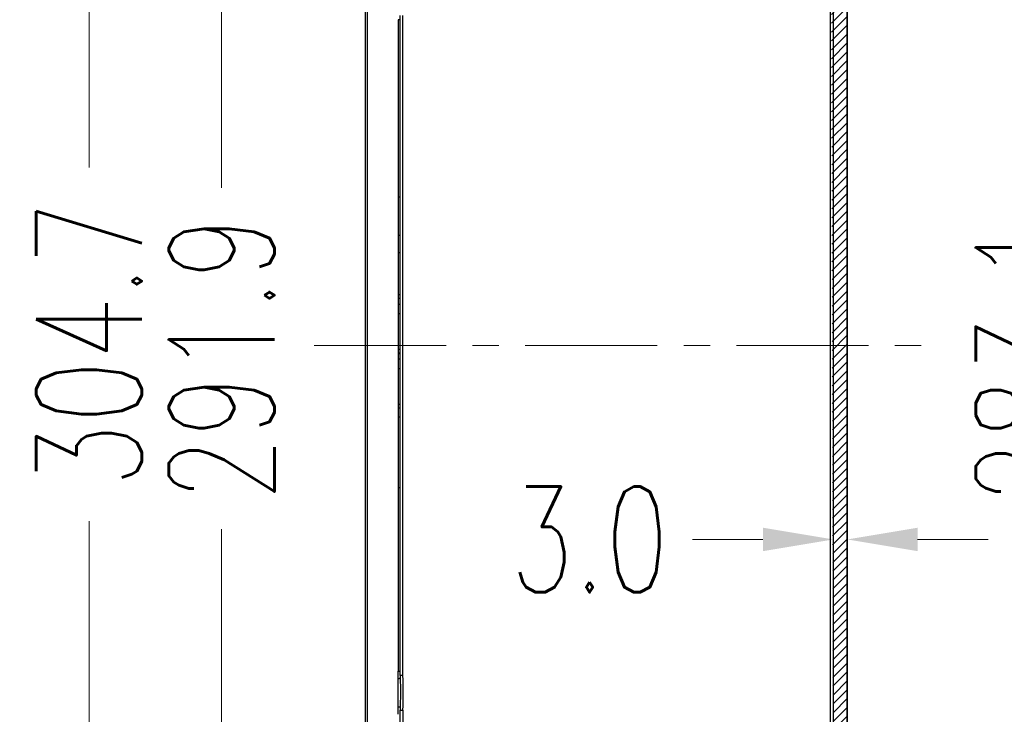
# Model space of a CAD drawing. Header units: inches. Extents: x 3951 to 6642, y -813 to 1217.
# Tile 12 of 33: x 4892 to 5105, y 454 to 604. Entities that reach past the tile are written whole.
import ezdxf

# ---------------------------------------------------------------- set-up
doc = ezdxf.new("R2010")
doc.units = ezdxf.units.IN
doc.header["$LTSCALE"] = 7.600000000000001
doc.header["$MEASUREMENT"] = 0
doc.header["$PDMODE"] = 3
doc.header["$PDSIZE"] = 0.3125
doc.linetypes.add('CENTER', pattern=[2, 1.25, -0.25, 0.25, -0.25])
doc.layers.get('0').update_dxf_attribs({"linetype": 'CONTINUOUS'})
doc.layers.get('Defpoints').update_dxf_attribs({"linetype": 'CONTINUOUS'})
doc.layers.add('5标注', color=1, linetype='CONTINUOUS')
doc.layers.add('center', color=1, linetype='CENTER', lineweight=5)
doc.styles.add('TXT', font='txt.shx', dxfattribs={"width": 0.7, "bigfont": 'INTECAD.SHX'})
doc.dimstyles.new('标准样式', dxfattribs={"dimscale": 7.600000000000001, "dimtxt": 3, "dimasz": 2, "dimexe": 1, "dimexo": 0, "dimgap": 1, "dimtad": 0, "dimdec": 1, "dimzin": 1, "dimdsep": 46, "dimtxsty": 'TXT', "dimcen": 0.09, "dimclrd": 5, "dimclre": 252, "dimadec": 1, "dimazin": 0, "dimtfac": 1, "dimtdec": 1, "dimtofl": 0, "dimtmove": 0, "dimatfit": 3, "dimfxl": 0, "dimtzin": 0, "dimlwd": 13, "dimlwe": 13, "dimarcsym": 0})

# ---------------------------------------------------------------- blocks, each defined once
blk = doc.blocks.new('*D62')
at = {"layer": '5标注', "color": 252, "lineweight": 13}
for p, q in [((4970.905208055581, 682.5589544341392), (5148.887368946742, 682.5589544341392)), ((4970.905208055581, 384.7166337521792), (5148.887368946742, 384.7166337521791))]:
    blk.add_line(p, q, dxfattribs=at)
at = {"layer": '5标注', "color": 5, "lineweight": 13}
for p, q in [((5141.287368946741, 667.3589544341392), (5141.287368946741, 573.157794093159)), ((5141.287368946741, 399.9166337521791), (5141.287368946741, 494.1177940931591))]:
    blk.add_line(p, q, dxfattribs=at)
at = {"layer": '5标注', "color": 5}
for points in [[(5138.754035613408, 667.3589544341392), (5143.820702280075, 667.3589544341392), (5141.287368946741, 682.5589544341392)], [(5138.754035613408, 399.9166337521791), (5143.820702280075, 399.9166337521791), (5141.287368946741, 384.7166337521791)]]:
    blk.add_solid(points, dxfattribs=at)
at = {"layer": 'Defpoints', "color": 0}
for p in [(4970.905208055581, 682.5589544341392), (4970.905208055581, 384.7166337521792), (5141.287368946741, 384.7166337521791)]:
    blk.add_point(p, dxfattribs=at)
at = {"layer": '5标注', "color": 0, "insert": (5141.287368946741, 533.6377940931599), "char_height": 22.8, "attachment_point": 5, "rotation": 90, "style": 'TXT'}
blk.add_mtext('297.8', dxfattribs=at)
blk = doc.blocks.new('*D59')
at = {"layer": '5标注', "color": 252, "lineweight": 13}
for p, q in [((4966.780208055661, 679.5763339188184), (4928.137311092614, 679.5763339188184)), ((4966.780208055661, 387.6991811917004), (4928.137311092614, 387.6991811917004))]:
    blk.add_line(p, q, dxfattribs=at)
at = {"layer": '5标注', "color": 5, "lineweight": 13}
for p, q in [((4935.737311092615, 664.3763339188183), (4935.737311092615, 567.6755724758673)), ((4935.737311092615, 402.8991811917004), (4935.737311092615, 493.9555724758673))]:
    blk.add_line(p, q, dxfattribs=at)
at = {"layer": '5标注', "color": 5}
for points in [[(4933.203977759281, 664.3763339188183), (4938.270644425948, 664.3763339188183), (4935.737311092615, 679.5763339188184)], [(4933.203977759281, 402.8991811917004), (4938.270644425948, 402.8991811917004), (4935.737311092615, 387.6991811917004)]]:
    blk.add_solid(points, dxfattribs=at)
at = {"layer": 'Defpoints', "color": 0}
for p in [(4966.780208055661, 679.5763339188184), (4935.737311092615, 387.6991811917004), (4966.780208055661, 387.6991811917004)]:
    blk.add_point(p, dxfattribs=at)
at = {"layer": '5标注', "color": 0, "insert": (4935.737311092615, 530.8155724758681), "char_height": 22.8, "attachment_point": 5, "rotation": 90, "style": 'TXT'}
blk.add_mtext('291.9', dxfattribs=at)
blk = doc.blocks.new('*D58')
at = {"layer": '5标注', "color": 252, "lineweight": 13}
for p, q in [((4966.780208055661, 685.9892796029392), (4899.50714603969, 685.9892796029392)), ((4966.780208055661, 381.2862355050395), (4899.50714603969, 381.2862355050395))]:
    blk.add_line(p, q, dxfattribs=at)
at = {"layer": '5标注', "color": 5, "lineweight": 13}
for p, q in [((4907.107146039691, 670.7892796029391), (4907.107146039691, 572.069573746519)), ((4907.107146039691, 396.4862355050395), (4907.107146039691, 495.689573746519))]:
    blk.add_line(p, q, dxfattribs=at)
at = {"layer": '5标注', "color": 5}
for points in [[(4904.573812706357, 670.7892796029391), (4909.640479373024, 670.7892796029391), (4907.107146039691, 685.9892796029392)], [(4904.573812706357, 396.4862355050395), (4909.640479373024, 396.4862355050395), (4907.107146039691, 381.2862355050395)]]:
    blk.add_solid(points, dxfattribs=at)
at = {"layer": 'Defpoints', "color": 0}
for p in [(4907.107146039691, 685.9892796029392), (4966.780208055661, 685.9892796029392), (4966.780208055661, 381.2862355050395)]:
    blk.add_point(p, dxfattribs=at)
at = {"layer": '5标注', "color": 0, "insert": (4907.107146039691, 533.8795737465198), "char_height": 22.8, "attachment_point": 5, "rotation": 90, "style": 'TXT'}
blk.add_mtext('304.7', dxfattribs=at)
blk = doc.blocks.new('*D57')
at = {"layer": '5标注', "color": 252, "lineweight": 13}
for p, q in [((5070.780208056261, 675.1901227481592), (5117.517139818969, 675.1901227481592)), ((5070.780208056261, 392.0853923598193), (5117.517139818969, 392.0853923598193))]:
    blk.add_line(p, q, dxfattribs=at)
at = {"layer": '5标注', "color": 5, "lineweight": 13}
for p, q in [((5109.917139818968, 659.9901227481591), (5109.917139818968, 567.0122068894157)), ((5109.917139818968, 407.2853923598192), (5109.917139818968, 493.2922068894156))]:
    blk.add_line(p, q, dxfattribs=at)
at = {"layer": '5标注', "color": 5}
for points in [[(5107.383806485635, 659.9901227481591), (5112.450473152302, 659.9901227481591), (5109.917139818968, 675.1901227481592)], [(5107.383806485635, 407.2853923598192), (5112.450473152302, 407.2853923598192), (5109.917139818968, 392.0853923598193)]]:
    blk.add_solid(points, dxfattribs=at)
at = {"layer": 'Defpoints', "color": 0}
for p in [(5070.780208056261, 675.1901227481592), (5070.780208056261, 392.0853923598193), (5109.917139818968, 392.0853923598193)]:
    blk.add_point(p, dxfattribs=at)
at = {"layer": '5标注', "color": 0, "insert": (5109.917139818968, 530.1522068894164), "char_height": 22.8, "attachment_point": 5, "rotation": 90, "style": 'TXT'}
blk.add_mtext('283.1', dxfattribs=at)
blk = doc.blocks.new('*D38')
at = {"layer": '5标注', "color": 252, "lineweight": 13}
for p, q in [((5067.780208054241, 469.1390470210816), (5067.780208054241, 499.3535982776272)), ((5070.780208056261, 469.1390470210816), (5070.780208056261, 499.3535982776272))]:
    blk.add_line(p, q, dxfattribs=at)
at = {"layer": '5标注', "color": 5, "lineweight": 13}
for p, q in [((5052.580208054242, 491.7535982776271), (5037.380208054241, 491.7535982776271)), ((5085.980208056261, 491.7535982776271), (5101.180208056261, 491.7535982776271))]:
    blk.add_line(p, q, dxfattribs=at)
at = {"layer": '5标注', "color": 5}
for points in [[(5052.580208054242, 494.2869316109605), (5052.580208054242, 489.2202649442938), (5067.780208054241, 491.7535982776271)], [(5085.980208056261, 494.2869316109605), (5085.980208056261, 489.2202649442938), (5070.780208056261, 491.7535982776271)]]:
    blk.add_solid(points, dxfattribs=at)
at = {"layer": 'Defpoints', "color": 0}
for p in [(5070.780208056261, 491.7535982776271), (5067.780208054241, 469.1390470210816), (5070.780208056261, 469.1390470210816)]:
    blk.add_point(p, dxfattribs=at)
at = {"layer": '5标注', "color": 0, "insert": (5015.150208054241, 491.7535982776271), "char_height": 22.8, "attachment_point": 5, "style": 'TXT'}
blk.add_mtext('3.0', dxfattribs=at)

msp = doc.modelspace()

# ---------------------------------------------------------------- hatches: boundary and pattern name
h = msp.add_hatch()
h.set_pattern_fill('B', color=2, scale=10.28184589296, angle=45, style=0, pattern_type=0)
h.set_pattern_definition([(45, (4425.239163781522, 366.6944490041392), (-0.9566267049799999, 0.9566267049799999), [])])
edge = h.paths.add_edge_path()
edge.add_line((4967.762755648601, 679.5591834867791), (5025.297660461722, 678.5549079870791))
edge.add_spline(control_points=[(4967.762755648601, 679.5591834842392), (4967.185131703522, 679.5692659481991), (4966.780208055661, 679.9813192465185), (4966.780208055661, 680.5590311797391)], knot_values=[0, 0, 0, 0, 1, 1, 1, 1], weights=[1, 0.8088336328, 0.8088336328, 1], degree=3, periodic=0)
edge.add_line((4966.780208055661, 680.5590311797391), (4966.780208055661, 685.9892796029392))
edge.add_line((4969.780208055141, 689.0421017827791), (4966.780208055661, 685.9892796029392))
edge.add_line((4970.905208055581, 689.0421017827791), (4969.780208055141, 689.0421017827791))
edge.add_spline(control_points=[(4970.905208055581, 689.0421017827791), (4971.05165466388, 689.0421017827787), (4971.155208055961, 688.9385483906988), (4971.155208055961, 688.7921017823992)], knot_values=[0, 0, 0, 0, 1, 1, 1, 1], weights=[1, 0.8047378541, 0.8047378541, 1], degree=3, periodic=0)
edge.add_line((4971.155208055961, 688.5421017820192), (4971.155208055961, 688.7921017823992))
edge.add_spline(control_points=[(4971.155208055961, 688.5421017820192), (4971.155208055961, 688.3956551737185), (4971.05165466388, 688.2921017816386), (4970.905208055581, 688.2921017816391)], knot_values=[0, 0, 0, 0, 1, 1, 1, 1], weights=[1, 0.8047378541, 0.8047378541, 1], degree=3, periodic=0)
edge.add_line((4970.905208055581, 688.2921017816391), (4970.780208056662, 688.2921017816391))
edge.add_line((4970.780208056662, 685.7388474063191), (4970.780208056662, 688.2921017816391))
edge.add_spline(control_points=[(4970.771736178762, 682.5588795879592), (4969.83765673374, 682.5579818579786), (4969.177725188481, 683.219038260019), (4969.180213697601, 684.1531148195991), (4969.182702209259, 685.0871913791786), (4969.846146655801, 685.7447221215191), (4970.780208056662, 685.7388474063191)], knot_values=[0, 0, 0, 0, 1, 1, 1, 2, 2, 2, 2], weights=[1, 0.8038826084, 0.8038826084, 1, 0.8038826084, 0.8038826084, 1], degree=3, periodic=0)
edge.add_line((5028.297660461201, 681.5549079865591), (4970.780064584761, 682.558881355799))
edge.add_spline(control_points=[(5029.280208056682, 680.5550602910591), (5029.280208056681, 681.1327722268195), (5028.875284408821, 681.5448255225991), (5028.297660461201, 681.5549079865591)], knot_values=[0, 0, 0, 0, 1, 1, 1, 1], weights=[1, 0.8088336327, 0.8088336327, 1], degree=3, periodic=0)
edge.add_line((5029.280208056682, 680.5550602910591), (5029.280208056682, 677.8791768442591))
edge.add_spline(control_points=[(5029.280208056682, 677.8799019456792), (5029.280208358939, 676.7244783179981), (5030.09005559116, 675.9003720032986), (5031.245303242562, 675.8802070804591)], knot_values=[0, 0, 0, 0, 1, 1, 1, 1], weights=[1, 0.808833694, 0.808833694, 1], degree=3, periodic=0)
edge.add_line((5070.780208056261, 675.1901227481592), (5031.245303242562, 675.8802070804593))
edge.add_line((5070.780208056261, 675.1901227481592), (5070.780208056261, 672.1901227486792))
edge.add_line((5026.280208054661, 672.9668731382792), (5070.780208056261, 672.1901227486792))
edge.add_line((5026.280208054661, 677.5550602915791), (5026.280208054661, 672.9668731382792))
edge.add_spline(control_points=[(5026.280208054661, 677.5550602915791), (5026.280208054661, 678.1327722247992), (5025.875284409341, 678.544825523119), (5025.297660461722, 678.5549079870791)], knot_values=[0, 0, 0, 0, 1, 1, 1, 1], weights=[1, 0.8088336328, 0.8088336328, 1], degree=3, periodic=0)
edge = h.paths.add_edge_path()
edge.add_line((5067.780208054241, 635.7723604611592), (5067.780208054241, 431.5031546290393))
edge.add_spline(control_points=[(5067.280207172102, 636.6371631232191), (5067.597195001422, 636.4541505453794), (5067.780208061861, 636.1371629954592), (5067.780208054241, 635.7711371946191)], knot_values=[0, 0, 0, 0, 1, 1, 1, 1], weights=[1, 0.9106834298, 0.9106834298, 1], degree=3, periodic=0)
edge.add_line((5026.280208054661, 660.3085236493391), (5067.280207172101, 636.6371631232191))
edge.add_line((5026.280208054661, 663.3086419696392), (5026.280208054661, 660.3085236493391))
edge.add_line((5026.280208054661, 663.3086419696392), (5070.780208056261, 664.0853923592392))
edge.add_line((5070.780208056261, 664.0853923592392), (5070.780208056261, 660.6110988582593))
edge.add_spline(control_points=[(5036.251645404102, 660.2803409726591), (5040.185646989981, 660.3219221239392), (5047.988716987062, 660.3956011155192), (5059.498147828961, 660.5049820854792), (5067.041188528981, 660.5756254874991), (5070.780208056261, 660.6110988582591)], knot_values=[0, 0, 0, 0, 0.3333333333, 0.6666666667, 1, 1, 1, 1], degree=3, periodic=0)
edge.add_spline(control_points=[(5035.611200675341, 658.436828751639), (5035.474480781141, 658.5161112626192), (5035.267593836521, 658.7107605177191), (5035.159013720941, 659.1034099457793), (5035.184839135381, 659.5166591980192), (5035.365790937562, 659.9156259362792), (5035.751314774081, 660.2026022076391), (5036.067389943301, 660.2791639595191), (5036.246937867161, 660.2820361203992)], knot_values=[0, 0, 0, 0, 0.1666666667, 0.3333333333, 0.5, 0.6666666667, 0.8333333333, 1, 1, 1, 1], degree=3, periodic=0)
edge.add_spline(control_points=[(5035.610696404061, 658.4370718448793), (5038.151725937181, 656.9622333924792), (5043.430511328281, 653.9048216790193), (5051.945805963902, 648.9800767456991), (5061.021208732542, 643.7350595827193), (5067.463013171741, 640.0134220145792), (5070.780208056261, 638.0971778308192)], knot_values=[0, 0, 0, 0, 0.25, 0.5, 0.75, 1, 1, 1, 1], degree=3, periodic=0)
edge.add_line((5070.780208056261, 638.0971778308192), (5070.780208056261, 429.1783372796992))
edge.add_spline(control_points=[(5070.780208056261, 429.1783372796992), (5066.403957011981, 426.6503080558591), (5057.963887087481, 421.7740923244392), (5046.238750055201, 414.9958961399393), (5039.052860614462, 410.8362990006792), (5035.618760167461, 408.8431235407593)], knot_values=[0, 0, 0, 0, 0.3333333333, 0.6666666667, 1, 1, 1, 1], degree=3, periodic=0)
edge.add_spline(control_points=[(5036.112959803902, 406.9762447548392), (5035.965544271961, 406.9784498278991), (5035.701133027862, 407.0472937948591), (5035.351193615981, 407.2643442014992), (5035.174186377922, 407.6202694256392), (5035.109008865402, 407.9455936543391), (5035.152765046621, 408.2998736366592), (5035.316996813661, 408.6086814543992), (5035.502799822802, 408.7753128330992), (5035.619419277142, 408.8423342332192)], knot_values=[0, 0, 0, 0, 0.1428571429, 0.2857142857, 0.4285714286, 0.5714285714, 0.7142857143, 0.8571428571, 1, 1, 1, 1], degree=3, periodic=0)
edge.add_line((5070.780208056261, 406.6786849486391), (5036.117417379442, 406.9813774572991))
edge.add_line((5070.780208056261, 406.6786849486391), (5070.780208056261, 403.1901227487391))
edge.add_line((5026.280208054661, 403.9668731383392), (5070.780208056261, 403.1901227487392))
edge.add_line((5026.280208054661, 406.9669914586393), (5026.280208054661, 403.9668731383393))
edge.add_line((5026.280208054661, 406.9669914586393), (5067.280207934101, 430.6383524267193))
edge.add_spline(control_points=[(5067.280207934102, 430.6383524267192), (5067.597195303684, 430.8213651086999), (5067.780208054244, 431.13835244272), (5067.780208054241, 431.5043779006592)], knot_values=[0, 0, 0, 0, 1, 1, 1, 1], weights=[1, 0.9106835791, 0.9106835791, 1], degree=3, periodic=0)
edge = h.paths.add_edge_path()
edge.add_line((5025.297660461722, 388.7206071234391), (4967.762755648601, 387.7163316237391))
edge.add_spline(control_points=[(5026.280208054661, 389.7204548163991), (5026.280208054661, 389.1427428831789), (5025.875284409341, 388.7306895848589), (5025.297660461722, 388.7206071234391)], knot_values=[0, 0, 0, 0, 1, 1, 1, 1], weights=[1, 0.8088336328, 0.8088336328, 1], degree=3, periodic=0)
edge.add_line((5026.280208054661, 394.3086419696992), (5026.280208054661, 389.7204548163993))
edge.add_line((5026.280208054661, 394.3086419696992), (5070.780208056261, 395.0853923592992))
edge.add_line((5070.780208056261, 395.0853923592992), (5070.780208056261, 392.0853923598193))
edge.add_line((5070.780208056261, 392.0853923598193), (5031.245303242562, 391.3953080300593))
edge.add_spline(control_points=[(5029.280208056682, 389.3956131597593), (5029.2802083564, 390.5510367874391), (5030.090055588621, 391.3751431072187), (5031.245303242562, 391.3953080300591)], knot_values=[0, 0, 0, 0, 1, 1, 1, 1], weights=[1, 0.8088336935, 0.8088336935, 1], degree=3, periodic=0)
edge.add_line((5029.280208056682, 389.3963382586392), (5029.280208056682, 386.7204548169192))
edge.add_spline(control_points=[(5028.297660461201, 385.7206071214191), (5028.875284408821, 385.7306895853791), (5029.280208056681, 386.1427428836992), (5029.280208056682, 386.7204548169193)], knot_values=[0, 0, 0, 0, 1, 1, 1, 1], weights=[1, 0.8088336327, 0.8088336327, 1], degree=3, periodic=0)
edge.add_line((4970.780064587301, 384.7166337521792), (5028.297660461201, 385.7206071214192))
edge.add_spline(control_points=[(4970.780208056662, 381.5366677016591), (4969.846146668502, 381.5307929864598), (4969.182702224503, 382.1883237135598), (4969.180213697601, 383.1224002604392), (4969.177725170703, 384.0564768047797), (4969.837656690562, 384.7175332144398), (4970.771736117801, 384.7166355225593)], knot_values=[0, 0, 0, 0, 1, 1, 1, 2, 2, 2, 2], weights=[1, 0.8038826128, 0.8038826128, 1, 0.8038826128, 0.8038826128, 1], degree=3, periodic=0)
edge.add_line((4970.780208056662, 378.9834133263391), (4970.780208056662, 381.5366677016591))
edge.add_line((4970.905208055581, 378.9834133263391), (4970.780208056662, 378.9834133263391))
edge.add_spline(control_points=[(4970.905208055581, 378.9834133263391), (4971.05165466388, 378.9834133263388), (4971.155208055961, 378.8798599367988), (4971.155208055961, 378.7334133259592)], knot_values=[0, 0, 0, 0, 1, 1, 1, 1], weights=[1, 0.8047378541, 0.8047378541, 1], degree=3, periodic=0)
edge.add_line((4971.155208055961, 378.4834133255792), (4971.155208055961, 378.7334133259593))
edge.add_spline(control_points=[(4971.155208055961, 378.4834133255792), (4971.155208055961, 378.3369667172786), (4971.05165466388, 378.2334133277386), (4970.905208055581, 378.2334133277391)], knot_values=[0, 0, 0, 0, 1, 1, 1, 1], weights=[1, 0.8047378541, 0.8047378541, 1], degree=3, periodic=0)
edge.add_line((4970.905208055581, 378.2334133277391), (4969.780208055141, 378.2334133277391))
edge.add_line((4966.780208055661, 381.2862355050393), (4969.780208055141, 378.2334133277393))
edge.add_line((4966.780208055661, 381.2862355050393), (4966.780208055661, 386.7164839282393))
edge.add_spline(control_points=[(4966.780208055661, 386.7164839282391), (4966.780208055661, 387.2941958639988), (4967.185131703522, 387.7062491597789), (4967.762755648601, 387.7163316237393)], knot_values=[0, 0, 0, 0, 1, 1, 1, 1], weights=[1, 0.8088336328, 0.8088336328, 1], degree=3, periodic=0)

# ---------------------------------------------------------------- linework, layer by layer
at = {"color": 7, "linetype": 'Continuous'}
for p, q in [((4966.780208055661, 387.2507508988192), (4966.780208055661, 679.7231199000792)), ((4967.231343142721, 388.6974943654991), (4967.231343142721, 679.5591834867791)), ((5070.780208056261, 392.0853923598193), (5070.780208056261, 675.1901227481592)), ((5070.780208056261, 638.0971778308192), (5070.780208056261, 429.1783372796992)), ((5067.780208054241, 635.7723604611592), (5067.780208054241, 431.5031546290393)), ((5067.780208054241, 635.7723604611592), (5067.780208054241, 431.5031546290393)), ((5067.175761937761, 446.9266999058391), (5067.175761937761, 620.3488152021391)), ((4973.833978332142, 603.9925129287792), (4973.833311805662, 565.7532083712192)), ((4974.280208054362, 603.9923095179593), (4973.833968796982, 603.9925129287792)), ((4974.280208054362, 462.3828150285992), (4974.280208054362, 604.8927004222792)), ((4974.884654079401, 462.3828135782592), (4974.884654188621, 604.892701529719)), ((4973.880208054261, 565.753207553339), (4974.280208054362, 565.7566983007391)), ((4973.880208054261, 565.753207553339), (4973.880215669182, 503.0027711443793)), ((4974.280208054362, 557.4217260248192), (4973.880208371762, 557.4197106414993)), ((4973.880209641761, 553.7081003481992), (4974.280208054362, 553.7101157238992)), ((4973.880208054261, 544.6352751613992), (4974.280208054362, 544.6352751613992)), ((4973.880208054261, 543.8416087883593), (4974.280208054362, 543.8381180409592)), ((4973.880208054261, 542.5732694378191), (4974.280208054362, 542.5762925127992)), ((4973.880208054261, 540.5112637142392), (4974.280208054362, 540.5112637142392)), ((4973.880208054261, 532.8131090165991), (4974.280208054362, 532.8131090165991)), ((4973.880208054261, 532.0194426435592), (4974.280208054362, 532.0159518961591)), ((4973.880208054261, 531.9195732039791), (4974.280208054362, 531.9225962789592)), ((4973.880208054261, 530.7511032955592), (4974.280208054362, 530.7541263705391)), ((4973.880208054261, 528.6890975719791), (4974.280208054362, 528.6890975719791)), ((4973.880208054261, 520.9909428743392), (4974.280208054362, 520.9909428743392)), ((4973.880208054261, 520.1972765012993), (4974.280208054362, 520.1937857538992)), ((4973.880209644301, 518.241601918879), (4974.280208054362, 518.243617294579)), ((4973.832218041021, 503.0027719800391), (4973.831525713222, 463.2831049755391)), ((4973.880215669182, 503.0027711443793), (4974.280208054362, 502.9997168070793)), ((4973.843806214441, 462.2644367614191), (4973.829625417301, 462.780194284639)), ((4973.831523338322, 463.2831049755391), (4974.280208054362, 463.2832055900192)), ((4973.858594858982, 461.7351704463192), (4973.843806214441, 462.2644367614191)), ((4974.884654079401, 462.3828135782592), (4974.280745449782, 462.3828150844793)), ((4974.280752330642, 462.3828150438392), (4974.297305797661, 461.3557627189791)), ((4973.831426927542, 454.4979590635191), (4973.844459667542, 455.0138017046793)), ((4973.844459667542, 455.0138017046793), (4973.858551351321, 455.5403454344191)), ((4974.280208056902, 454.8926993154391), (4974.884654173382, 454.8927015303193)), ((4974.280208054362, 388.8127914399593), (4974.280208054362, 454.8926608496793)), ((4974.305339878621, 456.2024750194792), (4974.280960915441, 454.8926990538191)), ((4974.884654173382, 454.8927009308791), (4974.884654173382, 388.8338927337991))]:
    msp.add_line(p, q, dxfattribs=at)
msp.add_lwpolyline([(4974.297305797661, 461.3557627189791), (4974.341639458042, 459.7515505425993), (4974.350339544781, 458.0404535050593), (4974.305339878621, 456.2024750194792)], dxfattribs=at)
for centre, radius, start, end in [((4545.886477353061, 458.6443461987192), 427.98303903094, 359.5844518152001, 0.4137841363), ((4972.772684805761, 479.1598992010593), 17.45852805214, 273.5658861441, 274.2875755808), ((4879.719145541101, 458.6383876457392), 95.23935982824, 357.7460182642, 2.2532238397), ((4972.670200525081, 436.5237161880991), 19.05372055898, 85.7571824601, 86.42426386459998)]:
    msp.add_arc(centre, radius, start, end, dxfattribs=at)
for points, start_tangent, end_tangent in [([(4973.829625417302, 462.780194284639), (4973.828157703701, 462.8956073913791), (4973.828077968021, 463.0892425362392), (4973.829338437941, 463.1862139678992), (4973.831588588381, 463.2831031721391)], (-0.01665326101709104, 0.9998613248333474), (0.02865609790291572, 0.9995893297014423)), ([(4974.310766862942, 461.7750997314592), (4974.258959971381, 461.7668547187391), (4974.160580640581, 461.7570645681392), (4974.077927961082, 461.7502290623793)], (-0.9640034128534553, -0.2658898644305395), (-0.9971369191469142, -0.07561722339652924)), ([(4974.310766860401, 455.5004153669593), (4974.260110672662, 455.5085960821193), (4974.163665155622, 455.5183261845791), (4974.079861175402, 455.5252215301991)], (-0.9646573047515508, 0.2635076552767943), (-0.997188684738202, 0.07493148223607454)), ([(4973.833990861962, 453.9925132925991), (4973.831691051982, 454.0890658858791), (4973.830340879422, 454.1853931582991), (4973.830137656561, 454.3786648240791), (4973.831426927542, 454.4979590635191)], (-0.02896383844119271, 0.9995804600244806), (0.01466766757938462, 0.9998924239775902))]:
    msp.add_spline(points, degree=3, dxfattribs=dict(at, start_tangent=start_tangent, end_tangent=end_tangent))
at = {"layer": 'center', "color": 1, "linetype": 'CENTER', "ltscale": 3}
msp.add_line((4955.678861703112, 533.6377575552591), (5088.53893433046, 533.6377575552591), dxfattribs=at)

# ---------------------------------------------------------------- dimensions: what is measured, and where the dimension line sits
at = {"layer": '5标注'}
for base, p1, p2, picture, middle in [((4907.107146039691, 685.9892796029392), (4966.780208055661, 381.2862355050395), (4966.780208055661, 685.9892796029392), '*D58', (4907.107146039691, 533.8795737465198)), ((4935.737311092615, 387.6991811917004), (4966.780208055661, 679.5763339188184), (4966.780208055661, 387.6991811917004), '*D59', (4935.737311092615, 530.8155724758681)), ((5109.917139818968, 392.0853923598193), (5070.780208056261, 675.1901227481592), (5070.780208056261, 392.0853923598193), '*D57', (5109.917139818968, 530.1522068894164))]:
    dim = msp.add_linear_dim(base=base, p1=p1, p2=p2, angle=90, dimstyle='标准样式', override={"dimscale": 7.600000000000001}, dxfattribs=at)
    dim.commit()
    dim.dimension.update_dxf_attribs({"geometry": picture, "text_midpoint": middle, "dimtype": 160})
dim = msp.add_linear_dim(base=(5141.287368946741, 384.7166337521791), p1=(4970.905208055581, 682.5589544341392), p2=(4970.905208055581, 384.7166337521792), angle=90, dimstyle='标准样式', override={"dimscale": 7.600000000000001}, dxfattribs=at)
dim.commit()
dim.dimension.update_dxf_attribs({"geometry": '*D62', "text_midpoint": (5141.287368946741, 533.6377940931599)})
dim = msp.add_linear_dim(base=(5070.780208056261, 491.7535982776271), p1=(5067.780208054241, 469.1390470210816), p2=(5070.780208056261, 469.1390470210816), dimstyle='标准样式', override={"dimscale": 7.600000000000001}, dxfattribs=at)
dim.commit()
dim.dimension.update_dxf_attribs({"geometry": '*D38', "text_midpoint": (5015.150208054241, 491.7535982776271), "dimtype": 160})

doc.saveas('drawing.dxf')
